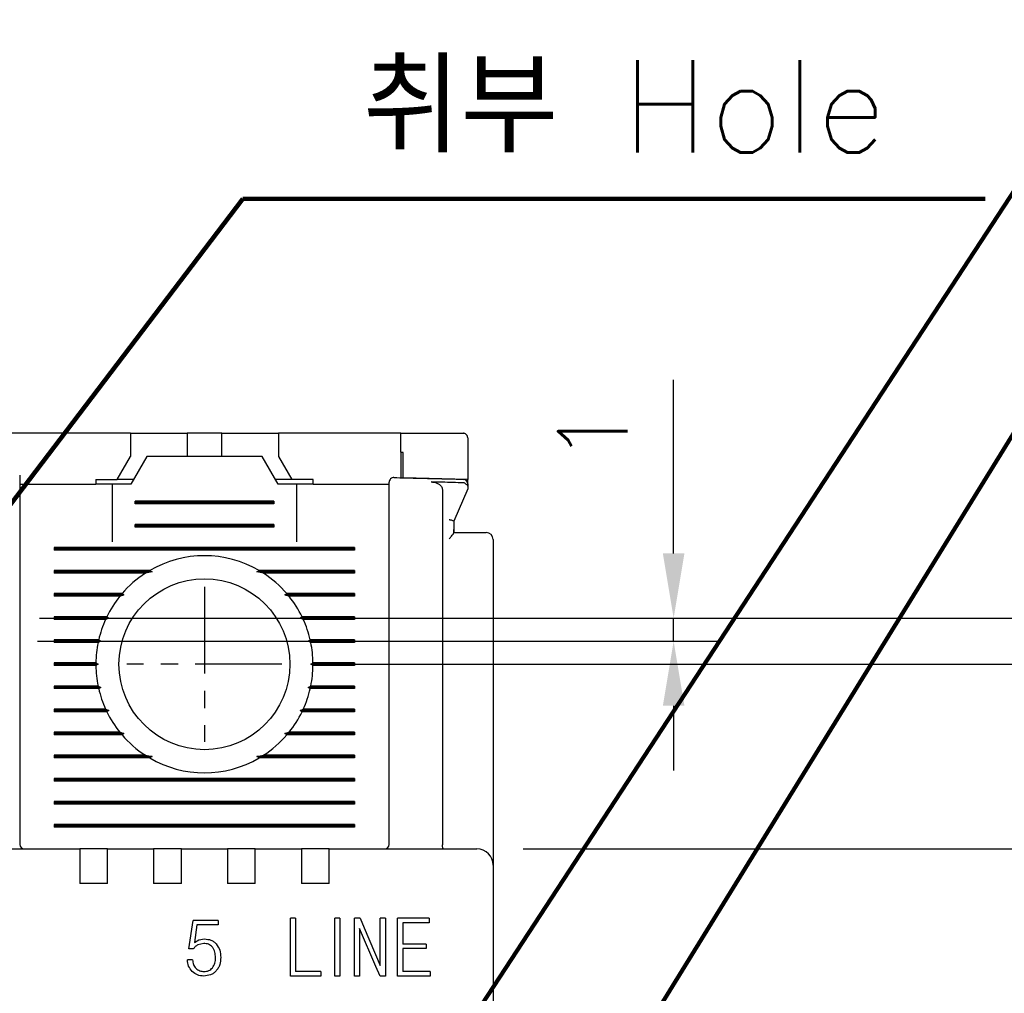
# Model space of a CAD drawing. Extents: x 2148 to 5118, y -907 to 1533.
# Tile 22 of 29: x 4525 to 4567, y 1369 to 1412. Entities that reach past the tile are written whole.
import ezdxf

# ---------------------------------------------------------------- set-up
doc = ezdxf.new("R2010")
doc.units = 0
doc.header["$LTSCALE"] = 3
doc.header["$MEASUREMENT"] = 0
doc.linetypes.add('CENTER', pattern=[2, 1.25, -0.25, 0.25, -0.25])
doc.layers.get('0').update_dxf_attribs({"linetype": 'CONTINUOUS'})
doc.layers.get('Defpoints').update_dxf_attribs({"linetype": 'CONTINUOUS'})
doc.layers.add('cen', color=1, linetype='CENTER')
doc.layers.add('di', color=3, linetype='CONTINUOUS')
doc.styles.add('KIM', font='ROMANS.shx', dxfattribs={"height": 5, "bigfont": 'GSG1.shx'})
doc.styles.get("Standard").update_dxf_attribs({"font": 'romans.shx', "height": 3, "bigfont": 'ghs.shx'})
doc.dimstyles.get("Standard").update_dxf_attribs({"dimtxt": 0.18, "dimasz": 0.18, "dimexe": 0.18, "dimexo": 0.0625, "dimgap": 0.09, "dimtad": 0, "dimtih": 1, "dimtoh": 1, "dimdec": 4, "dimzin": 0, "dimdsep": 46, "dimtxsty": 'Standard', "dimcen": 0.09, "dimadec": 0, "dimazin": 0, "dimtfac": 1, "dimtdec": 4, "dimtofl": 0, "dimtmove": 0, "dimatfit": 3, "dimfxl": 0, "dimtolj": 1, "dimtzin": 0, "dimarcsym": 0})
doc.dimstyles.new('STANDARD$0', dxfattribs={"dimtxt": 5, "dimasz": 5, "dimexe": 1, "dimexo": 2, "dimgap": 2, "dimtad": 1, "dimdec": 4, "dimzin": 12, "dimdsep": 46, "dimtxsty": 'KIM', "dimcen": -1, "dimdle": 0.1, "dimadec": 0, "dimazin": 0, "dimtfac": 1, "dimtdec": 4, "dimtmove": 0, "dimatfit": 3, "dimfxl": 0, "dimtolj": 1, "dimtzin": 0, "dimarcsym": 0})

# ---------------------------------------------------------------- blocks, each defined once
blk = doc.blocks.new('*D41')
at = {"layer": 'Defpoints', "color": 0}
for p in [(4535.888, 1383.607), (4535.888, 1303.607), (4582.374, 1303.607)]:
    blk.add_point(p, dxfattribs=at)
at = {"layer": 'di'}
for p, q in [((4537.888, 1383.607), (4584.374, 1383.607)), ((4582.374, 1380.807), (4582.374, 1306.407)), ((4537.888, 1303.607), (4584.374, 1303.607))]:
    blk.add_line(p, q, dxfattribs=at)
for points in [[(4581.907, 1380.807), (4582.84, 1380.807), (4582.374, 1383.607)], [(4581.907, 1306.407), (4582.84, 1306.407), (4582.374, 1303.607)]]:
    blk.add_solid(points, dxfattribs=at)
at = {"layer": 'di', "insert": (4578.874, 1343.607), "char_height": 3, "attachment_point": 5, "rotation": 90}
blk.add_mtext('\\A1;80', dxfattribs=at)
blk = doc.blocks.new('*D42')
at = {"layer": 'Defpoints', "color": 0}
for p in [(4544.411, 1375.607), (4544.411, 1311.607), (4572.374, 1311.607)]:
    blk.add_point(p, dxfattribs=at)
at = {"layer": 'di'}
for p, q in [((4546.411, 1375.607), (4574.374, 1375.607)), ((4572.374, 1372.807), (4572.374, 1314.407)), ((4546.411, 1311.607), (4574.374, 1311.607))]:
    blk.add_line(p, q, dxfattribs=at)
for points in [[(4571.907, 1372.807), (4572.84, 1372.807), (4572.374, 1375.607)], [(4571.907, 1314.407), (4572.84, 1314.407), (4572.374, 1311.607)]]:
    blk.add_solid(points, dxfattribs=at)
at = {"layer": 'di', "insert": (4568.874, 1343.607), "char_height": 3, "attachment_point": 5, "rotation": 90}
blk.add_mtext('\\A1;64', dxfattribs=at)
blk = doc.blocks.new('*D63')
at = {"layer": 'Defpoints', "color": 0}
for p in [(4523.466, 1385.607), (4523.388, 1301.607), (4592.822, 1301.607)]:
    blk.add_point(p, dxfattribs=at)
at = {"layer": 'di'}
for p, q in [((4525.466, 1385.607), (4594.822, 1385.607)), ((4592.822, 1382.807), (4592.822, 1304.407)), ((4525.388, 1301.607), (4594.822, 1301.607))]:
    blk.add_line(p, q, dxfattribs=at)
for points in [[(4592.356, 1382.807), (4593.289, 1382.807), (4592.822, 1385.607)], [(4592.356, 1304.407), (4593.289, 1304.407), (4592.822, 1301.607)]]:
    blk.add_solid(points, dxfattribs=at)
at = {"layer": 'di', "insert": (4589.322, 1343.607), "char_height": 3, "attachment_point": 5, "rotation": 90}
blk.add_mtext('\\A1;84', dxfattribs=at)
blk = doc.blocks.new('*D72')
at = {"layer": 'Defpoints', "color": 0}
for p in [(4523.466, 1385.607), (4523.388, 1384.607), (4552.925, 1384.607)]:
    blk.add_point(p, dxfattribs=at)
at = {"layer": 'di'}
for p, q in [((4552.925, 1388.407), (4552.925, 1395.922)), ((4525.466, 1385.607), (4554.925, 1385.607)), ((4552.925, 1384.607), (4552.925, 1385.607)), ((4525.388, 1384.607), (4554.925, 1384.607)), ((4552.925, 1381.807), (4552.925, 1379.007))]:
    blk.add_line(p, q, dxfattribs=at)
for points in [[(4552.458, 1388.407), (4553.392, 1388.407), (4552.925, 1385.607)], [(4552.458, 1381.807), (4553.392, 1381.807), (4552.925, 1384.607)]]:
    blk.add_solid(points, dxfattribs=at)
at = {"layer": 'di', "insert": (4549.425, 1393.565), "char_height": 3, "attachment_point": 5, "rotation": 90}
blk.add_mtext('\\A1;1', dxfattribs=at)

msp = doc.modelspace()

# ---------------------------------------------------------------- linework, layer by layer
for p, q in [((4529.411, 1393.607), (4524.111, 1393.607)), ((4529.411, 1393.607), (4529.411, 1392.607)), ((4529.411, 1393.607), (4531.361, 1393.607)), ((4531.361, 1393.607), (4531.861, 1393.607)), ((4531.861, 1393.607), (4531.861, 1392.607)), ((4533.361, 1393.607), (4531.861, 1393.607)), ((4533.361, 1392.607), (4533.361, 1393.607)), ((4533.361, 1393.607), (4533.861, 1393.607)), ((4533.861, 1393.607), (4535.811, 1393.607)), ((4535.811, 1393.607), (4535.811, 1392.607)), ((4541.111, 1393.607), (4535.811, 1393.607)), ((4541.111, 1392.784), (4541.111, 1393.607)), ((4544.011, 1393.407), (4544.011, 1391.607)), ((4541.111, 1392.784), (4541.111, 1391.684)), ((4541.211, 1391.681), (4541.211, 1392.781)), ((4528.834, 1391.607), (4529.411, 1392.607)), ((4530.111, 1392.607), (4529.419, 1391.407)), ((4535.111, 1392.607), (4530.111, 1392.607)), ((4535.804, 1391.407), (4535.111, 1392.607)), ((4535.811, 1392.607), (4536.389, 1391.607)), ((4527.911, 1391.607), (4527.911, 1391.407)), ((4527.911, 1391.607), (4528.834, 1391.607)), ((4529.534, 1391.607), (4528.834, 1391.607)), ((4536.389, 1391.607), (4535.689, 1391.607)), ((4537.311, 1391.607), (4536.389, 1391.607)), ((4537.311, 1391.407), (4537.311, 1391.607)), ((4544.011, 1391.607), (4541.211, 1391.681)), ((4544.011, 1391.464), (4544.011, 1391.607)), ((4524.611, 1391.407), (4527.911, 1391.407)), ((4528.611, 1391.407), (4527.911, 1391.407)), ((4528.611, 1391.407), (4528.611, 1388.907)), ((4529.419, 1391.407), (4528.611, 1391.407)), ((4536.611, 1391.407), (4535.804, 1391.407)), ((4537.311, 1391.407), (4536.611, 1391.407)), ((4536.611, 1388.907), (4536.611, 1391.407)), ((4537.311, 1391.407), (4540.611, 1391.407)), ((4542.911, 1391.169), (4542.911, 1375.793)), ((4544.011, 1391.207), (4543.411, 1389.807)), ((4524.611, 1390.919), (4524.611, 1375.807)), ((4529.611, 1390.55), (4529.611, 1390.665)), ((4535.611, 1390.665), (4529.611, 1390.665)), ((4535.611, 1390.665), (4535.611, 1390.55)), ((4535.611, 1390.607), (4529.611, 1390.607)), ((4535.611, 1390.55), (4529.611, 1390.55)), ((4540.611, 1375.807), (4540.611, 1390.609)), ((4543.411, 1389.808), (4543.411, 1389.441)), ((4543.411, 1389.807), (4543.411, 1389.808)), ((4529.611, 1389.55), (4529.611, 1389.665)), ((4535.611, 1389.665), (4529.611, 1389.665)), ((4535.611, 1389.607), (4529.611, 1389.607)), ((4535.611, 1389.55), (4529.611, 1389.55)), ((4535.611, 1389.665), (4535.611, 1389.55)), ((4543.411, 1389.441), (4543.411, 1389.293)), ((4543.411, 1389.293), (4543.41, 1389.293)), ((4543.411, 1389.307), (4544.411, 1389.307)), ((4545.111, 1389.007), (4545.111, 1375.735)), ((4526.111, 1388.665), (4526.111, 1388.55)), ((4539.111, 1388.665), (4526.111, 1388.665)), ((4539.111, 1388.607), (4526.111, 1388.607)), ((4539.111, 1388.55), (4526.111, 1388.55)), ((4539.111, 1388.665), (4539.111, 1388.55)), ((4530.24, 1387.665), (4526.111, 1387.665)), ((4526.111, 1387.665), (4526.111, 1387.55)), ((4530.24, 1387.665), (4530.34, 1387.607)), ((4534.883, 1387.607), (4534.983, 1387.665)), ((4539.111, 1387.665), (4534.983, 1387.665)), ((4539.111, 1387.665), (4539.111, 1387.55)), ((4530.34, 1387.607), (4526.111, 1387.607)), ((4530.052, 1387.55), (4526.111, 1387.55)), ((4530.34, 1387.607), (4530.052, 1387.55)), ((4539.111, 1387.607), (4534.883, 1387.607)), ((4535.17, 1387.55), (4534.883, 1387.607)), ((4539.111, 1387.55), (4535.17, 1387.55)), ((4529.042, 1386.665), (4526.111, 1386.665)), ((4526.111, 1386.665), (4526.111, 1386.55)), ((4529.124, 1386.607), (4526.111, 1386.607)), ((4528.946, 1386.55), (4526.111, 1386.55)), ((4530.211, 1386.407), (4530.212, 1386.424)), ((4535.011, 1386.424), (4535.011, 1386.407)), ((4539.111, 1386.607), (4536.098, 1386.607)), ((4539.111, 1386.665), (4536.181, 1386.665)), ((4539.111, 1386.55), (4536.276, 1386.55)), ((4539.111, 1386.665), (4539.111, 1386.55)), ((4528.386, 1385.665), (4526.111, 1385.665)), ((4526.111, 1385.665), (4526.111, 1385.55)), ((4528.469, 1385.607), (4526.111, 1385.607)), ((4528.331, 1385.55), (4526.111, 1385.55)), ((4539.111, 1385.607), (4536.754, 1385.607)), ((4539.111, 1385.665), (4536.837, 1385.665)), ((4539.111, 1385.55), (4536.891, 1385.55)), ((4539.111, 1385.665), (4539.111, 1385.55)), ((4528.032, 1384.665), (4526.111, 1384.665)), ((4526.111, 1384.665), (4526.111, 1384.55)), ((4528.032, 1384.665), (4528.121, 1384.607)), ((4537.101, 1384.607), (4537.191, 1384.665)), ((4539.111, 1384.665), (4537.191, 1384.665)), ((4539.111, 1384.665), (4539.111, 1384.55)), ((4528.121, 1384.607), (4526.111, 1384.607)), ((4528.007, 1384.55), (4526.111, 1384.55)), ((4528.121, 1384.607), (4528.007, 1384.55)), ((4537.216, 1384.55), (4537.101, 1384.607)), ((4539.111, 1384.607), (4537.101, 1384.607)), ((4539.111, 1384.55), (4537.216, 1384.55)), ((4527.912, 1383.665), (4526.111, 1383.665)), ((4526.111, 1383.665), (4526.111, 1383.55)), ((4528.011, 1383.607), (4526.111, 1383.607)), ((4527.912, 1383.55), (4526.111, 1383.55)), ((4527.912, 1383.665), (4528.011, 1383.607)), ((4528.011, 1383.607), (4527.912, 1383.55)), ((4537.211, 1383.607), (4537.311, 1383.665)), ((4537.311, 1383.55), (4537.211, 1383.607)), ((4539.111, 1383.607), (4537.211, 1383.607)), ((4539.111, 1383.665), (4537.311, 1383.665)), ((4539.111, 1383.55), (4537.311, 1383.55)), ((4539.111, 1383.665), (4539.111, 1383.55)), ((4528.007, 1382.665), (4526.111, 1382.665)), ((4526.111, 1382.665), (4526.111, 1382.55)), ((4528.121, 1382.607), (4526.111, 1382.607)), ((4528.032, 1382.55), (4526.111, 1382.55)), ((4528.007, 1382.665), (4528.121, 1382.607)), ((4528.121, 1382.607), (4528.032, 1382.55)), ((4537.101, 1382.607), (4537.216, 1382.665)), ((4539.111, 1382.607), (4537.101, 1382.607)), ((4537.191, 1382.55), (4537.101, 1382.607)), ((4539.111, 1382.55), (4537.191, 1382.55)), ((4539.111, 1382.665), (4537.216, 1382.665)), ((4539.111, 1382.665), (4539.111, 1382.55)), ((4528.331, 1381.665), (4526.111, 1381.665)), ((4526.111, 1381.665), (4526.111, 1381.55)), ((4528.469, 1381.607), (4526.111, 1381.607)), ((4528.386, 1381.55), (4526.111, 1381.55)), ((4539.111, 1381.607), (4536.754, 1381.607)), ((4539.111, 1381.55), (4536.837, 1381.55)), ((4539.111, 1381.665), (4536.891, 1381.665)), ((4539.111, 1381.665), (4539.111, 1381.55)), ((4528.946, 1380.665), (4526.111, 1380.665)), ((4526.111, 1380.665), (4526.111, 1380.55)), ((4529.124, 1380.607), (4526.111, 1380.607)), ((4529.042, 1380.55), (4526.111, 1380.55)), ((4530.211, 1380.792), (4530.211, 1380.807)), ((4535.011, 1380.807), (4535.012, 1380.792)), ((4539.111, 1380.607), (4536.098, 1380.607)), ((4539.111, 1380.55), (4536.181, 1380.55)), ((4539.111, 1380.665), (4536.276, 1380.665)), ((4539.111, 1380.665), (4539.111, 1380.55)), ((4530.052, 1379.665), (4526.111, 1379.665)), ((4526.111, 1379.665), (4526.111, 1379.55)), ((4530.34, 1379.607), (4526.111, 1379.607)), ((4530.24, 1379.55), (4526.111, 1379.55)), ((4530.052, 1379.665), (4530.34, 1379.607)), ((4530.34, 1379.607), (4530.24, 1379.55)), ((4534.883, 1379.607), (4535.17, 1379.665)), ((4534.983, 1379.55), (4534.883, 1379.607)), ((4539.111, 1379.607), (4534.883, 1379.607)), ((4539.111, 1379.55), (4534.983, 1379.55)), ((4539.111, 1379.665), (4535.17, 1379.665)), ((4539.111, 1379.665), (4539.111, 1379.55)), ((4526.111, 1378.665), (4526.111, 1378.55)), ((4539.111, 1378.665), (4526.111, 1378.665)), ((4539.111, 1378.607), (4526.111, 1378.607)), ((4539.111, 1378.55), (4526.111, 1378.55)), ((4539.111, 1378.665), (4539.111, 1378.55)), ((4526.111, 1377.665), (4526.111, 1377.55)), ((4539.111, 1377.665), (4526.111, 1377.665)), ((4539.111, 1377.607), (4526.111, 1377.607)), ((4539.111, 1377.55), (4526.111, 1377.55)), ((4539.111, 1377.665), (4539.111, 1377.55)), ((4526.111, 1376.665), (4526.111, 1376.55)), ((4539.111, 1376.665), (4526.111, 1376.665)), ((4539.111, 1376.607), (4526.111, 1376.607)), ((4539.111, 1376.665), (4539.111, 1376.55)), ((4539.111, 1376.55), (4526.111, 1376.55)), ((4542.911, 1375.793), (4542.911, 1375.791)), ((4545.111, 1375.735), (4545.111, 1374.907)), ((4513.011, 1375.607), (4527.211, 1375.607)), ((4527.211, 1375.607), (4527.211, 1374.916)), ((4528.411, 1375.607), (4527.211, 1375.607)), ((4528.411, 1375.607), (4530.411, 1375.607)), ((4528.411, 1374.916), (4528.411, 1375.607)), ((4530.411, 1375.607), (4530.411, 1374.916)), ((4531.611, 1375.607), (4530.411, 1375.607)), ((4531.611, 1375.607), (4533.611, 1375.607)), ((4531.611, 1374.916), (4531.611, 1375.607)), ((4533.611, 1375.607), (4533.611, 1374.916)), ((4534.811, 1375.607), (4533.611, 1375.607)), ((4534.811, 1375.607), (4536.811, 1375.607)), ((4534.811, 1374.916), (4534.811, 1375.607)), ((4536.811, 1375.607), (4536.811, 1374.916)), ((4538.011, 1375.607), (4536.811, 1375.607)), ((4538.011, 1375.607), (4544.411, 1375.607)), ((4538.011, 1374.916), (4538.011, 1375.607)), ((4527.211, 1374.916), (4527.211, 1374.107)), ((4528.411, 1374.107), (4528.411, 1374.916)), ((4530.411, 1374.916), (4530.411, 1374.107)), ((4531.611, 1374.107), (4531.611, 1374.916)), ((4533.611, 1374.916), (4533.611, 1374.107)), ((4534.811, 1374.107), (4534.811, 1374.916)), ((4536.811, 1374.916), (4536.811, 1374.107)), ((4538.011, 1374.107), (4538.011, 1374.916)), ((4545.111, 1374.907), (4545.111, 1312.307)), ((4528.411, 1374.107), (4527.211, 1374.107)), ((4531.611, 1374.107), (4530.411, 1374.107)), ((4534.811, 1374.107), (4533.611, 1374.107)), ((4538.011, 1374.107), (4536.811, 1374.107)), ((4531.936, 1371.278), (4532.128, 1372.511)), ((4533.205, 1372.511), (4532.128, 1372.511)), ((4532.288, 1372.319), (4532.174, 1371.551)), ((4533.205, 1372.319), (4532.288, 1372.319)), ((4533.205, 1372.511), (4533.205, 1372.319)), ((4536.336, 1370.107), (4536.336, 1372.607)), ((4536.56, 1372.607), (4536.336, 1372.607)), ((4536.56, 1372.607), (4536.56, 1370.3)), ((4538.249, 1370.107), (4538.249, 1372.607)), ((4538.473, 1372.607), (4538.249, 1372.607)), ((4538.473, 1372.607), (4538.473, 1370.107)), ((4539.104, 1370.107), (4539.104, 1372.607)), ((4539.348, 1372.607), (4539.104, 1372.607)), ((4539.348, 1372.607), (4539.52, 1372.19)), ((4540.225, 1370.556), (4540.225, 1372.607)), ((4540.45, 1372.607), (4540.225, 1372.607)), ((4540.45, 1372.607), (4540.45, 1370.107)), ((4542.335, 1372.607), (4540.972, 1372.607)), ((4540.972, 1370.107), (4540.972, 1372.607)), ((4542.335, 1372.415), (4541.196, 1372.415)), ((4541.196, 1372.415), (4541.196, 1371.486)), ((4542.335, 1372.607), (4542.335, 1372.415)), ((4540.033, 1370.525), (4539.328, 1372.159)), ((4539.328, 1372.159), (4539.328, 1370.107)), ((4539.52, 1372.19), (4540.225, 1370.556)), ((4532.174, 1371.551), (4532.372, 1371.669)), ((4532.578, 1371.518), (4532.324, 1371.457)), ((4532.372, 1371.669), (4532.612, 1371.71)), ((4542.214, 1371.486), (4541.196, 1371.486)), ((4542.214, 1371.486), (4542.214, 1371.293)), ((4532.128, 1371.278), (4531.936, 1371.278)), ((4542.214, 1371.293), (4541.196, 1371.293)), ((4541.196, 1371.293), (4541.196, 1370.3)), ((4532.096, 1370.807), (4531.872, 1370.807)), ((4537.652, 1370.3), (4536.56, 1370.3)), ((4537.652, 1370.3), (4537.652, 1370.107)), ((4540.221, 1370.107), (4540.033, 1370.525)), ((4542.379, 1370.3), (4541.196, 1370.3)), ((4542.379, 1370.3), (4542.379, 1370.107)), ((4537.652, 1370.107), (4536.336, 1370.107)), ((4538.473, 1370.107), (4538.249, 1370.107)), ((4539.328, 1370.107), (4539.104, 1370.107)), ((4540.45, 1370.107), (4540.221, 1370.107)), ((4542.379, 1370.107), (4540.972, 1370.107))]:
    msp.add_line(p, q)
at = {"flags": 128}
for points in [[(4541.211, 1392.781), (4541.199, 1392.781), (4541.186, 1392.782), (4541.174, 1392.782), (4541.161, 1392.782), (4541.149, 1392.783), (4541.136, 1392.783), (4541.124, 1392.783), (4541.111, 1392.784)], [(4529.042, 1386.665), (4529.084, 1386.635), (4529.124, 1386.607)], [(4536.098, 1386.607), (4536.138, 1386.635), (4536.181, 1386.665)], [(4528.386, 1385.665), (4528.452, 1385.619), (4528.469, 1385.607)], [(4536.837, 1381.55), (4536.771, 1381.596), (4536.754, 1381.607)], [(4529.124, 1380.607), (4529.084, 1380.579), (4529.042, 1380.55)], [(4536.181, 1380.55), (4536.138, 1380.579), (4536.098, 1380.607)]]:
    msp.add_lwpolyline(points, dxfattribs=at)
msp.add_circle((4532.611, 1383.607), 3.7)
for centre, radius, start, end in [((4540.811, 1391.491), 0.2, 88.5642, 180), ((4543.811, 1391.413), 0.2, 0, 88.4345), ((4544.811, 1389.007), 0.3, 0, 90), ((4532.611, 1383.607), 4.7, 59.6946, 120.3054), ((4532.611, 1383.607), 4.7, 122.9885, 139.4145), ((4532.611, 1383.607), 4.7, 40.5855, 57.0115), ((4532.611, 1383.607), 4.7, 141.2434, 154.0354), ((4532.611, 1383.607), 4.7, 25.9646, 38.7566), ((4532.611, 1383.607), 4.7, 155.591, 166.9942), ((4532.611, 1383.607), 4.7, 13.0058, 24.409), ((4532.611, 1383.607), 4.7, 168.4349, 179.2962), ((4532.611, 1383.607), 4.7, 0.7038, 11.5651), ((4532.611, 1383.607), 4.7, 180.7038, 191.5651), ((4532.611, 1383.607), 4.7, 348.4349, 359.2962), ((4532.611, 1383.607), 4.7, 193.0058, 204.409), ((4532.611, 1383.607), 4.7, 335.591, 346.9942), ((4532.611, 1383.607), 4.7, 205.9646, 218.7566), ((4532.611, 1383.607), 4.7, 321.2434, 334.0354), ((4532.611, 1383.607), 4.7, 220.5855, 237.0115), ((4532.611, 1383.607), 4.7, 302.9885, 319.4145), ((4532.611, 1383.607), 4.7, 239.6946, 300.3054), ((4524.811, 1375.807), 0.2, 180, 270), ((4540.411, 1375.807), 0.2, 270, 0), ((4544.411, 1374.907), 0.7, 0, 90)]:
    msp.add_arc(centre, radius, start, end)
for points, knots in [([(4541.111, 1393.607), (4541.828, 1393.607), (4542.728, 1393.607), (4543.628, 1393.607), (4543.811, 1393.607)], [0, 0, 0, 0, 0.796383, 1, 1, 1, 1]), ([(4544.011, 1393.407), (4544.004, 1393.453), (4543.996, 1393.509), (4543.932, 1393.569), (4543.897, 1393.59), (4543.858, 1393.603), (4543.83, 1393.607), (4543.814, 1393.607), (4543.811, 1393.607)], [0, 0, 0, 0, 0.58431, 0.710576, 0.837529, 0.909445, 0.982025, 1, 1, 1, 1]), ([(4524.611, 1391.801), (4524.611, 1391.8), (4524.611, 1391.795), (4524.611, 1391.722), (4524.611, 1391.527), (4524.611, 1391.25), (4524.611, 1391.03), (4524.611, 1390.919)], [0, 0, 0, 0, 0.070956, 0.303199, 0.535461, 0.76773, 1, 1, 1, 1]), ([(4540.611, 1390.609), (4540.611, 1390.643), (4540.611, 1390.788), (4540.611, 1391.032), (4540.611, 1391.286), (4540.611, 1391.458), (4540.611, 1391.48), (4540.611, 1391.491)], [0, 0, 0, 0, 0.0717038, 0.3038527, 0.5359293, 0.7679639, 1, 1, 1, 1]), ([(4540.816, 1391.691), (4540.988, 1391.687), (4541.988, 1391.662), (4542.988, 1391.635), (4543.817, 1391.613)], [0, 0, 0, 0, 0.171722, 1, 1, 1, 1]), ([(4542.428, 1391.501), (4542.513, 1391.492), (4542.643, 1391.478), (4542.79, 1391.398), (4542.868, 1391.319), (4542.906, 1391.24), (4542.91, 1391.19), (4542.911, 1391.169)], [0, 0, 0, 0, 0.392749, 0.600225, 0.767411, 0.901701, 1, 1, 1, 1]), ([(4543.816, 1391.464), (4543.514, 1391.472), (4543.052, 1391.484), (4542.589, 1391.497), (4542.428, 1391.501)], [0, 0, 0, 0, 0.6516242, 1, 1, 1, 1]), ([(4543.886, 1391.446), (4543.868, 1391.453), (4543.845, 1391.462), (4543.821, 1391.463), (4543.816, 1391.464)], [0, 0, 0, 0, 0.777413, 1, 1, 1, 1]), ([(4543.886, 1391.446), (4543.898, 1391.44), (4543.929, 1391.423), (4543.971, 1391.386), (4544.005, 1391.337), (4544.009, 1391.3), (4544.011, 1391.281)], [0, 0, 0, 0, 0.167985, 0.443984, 0.72178, 1, 1, 1, 1]), ([(4544.011, 1391.413), (4544.011, 1391.403), (4544.011, 1391.388), (4544.011, 1391.309), (4544.011, 1391.281)], [0, 0, 0, 0, 0.648733, 1, 1, 1, 1]), ([(4544.011, 1391.281), (4544.011, 1391.268), (4544.011, 1391.242), (4544.011, 1391.216), (4544.011, 1391.208), (4544.011, 1391.208), (4544.011, 1391.207)], [0, 0, 0, 0, 0.356715, 0.717462, 0.93168, 1, 1, 1, 1]), ([(4543.211, 1389.872), (4543.213, 1389.871), (4543.229, 1389.868), (4543.267, 1389.86), (4543.322, 1389.846), (4543.371, 1389.831), (4543.405, 1389.817), (4543.409, 1389.811), (4543.411, 1389.808)], [0, 0, 0, 0, 0.014303, 0.155266, 0.370407, 0.581498, 0.790716, 1, 1, 1, 1]), ([(4543.41, 1389.293), (4543.411, 1389.342), (4543.411, 1389.391), (4543.411, 1389.439), (4543.411, 1389.441)], [0, 0, 0, 0, 0.973007, 1, 1, 1, 1]), ([(4543.211, 1389.042), (4543.212, 1389.042), (4543.243, 1389.08), (4543.3, 1389.148), (4543.365, 1389.227), (4543.4, 1389.273), (4543.408, 1389.288), (4543.41, 1389.293)], [0, 0, 0, 0, 0.008619, 0.366636, 0.667244, 0.8834, 1, 1, 1, 1]), ([(4544.411, 1389.307), (4544.456, 1389.307), (4544.546, 1389.307), (4544.665, 1389.307), (4544.755, 1389.307), (4544.804, 1389.307), (4544.809, 1389.307), (4544.811, 1389.307)], [0, 0, 0, 0, 0.212955, 0.425889, 0.639443, 0.854314, 1, 1, 1, 1]), ([(4529.124, 1386.607), (4529.107, 1386.602), (4529.047, 1386.583), (4528.988, 1386.563), (4528.946, 1386.55)], [0, 0, 0, 0, 0.296332, 1, 1, 1, 1]), ([(4536.276, 1386.55), (4536.235, 1386.563), (4536.176, 1386.583), (4536.116, 1386.602), (4536.098, 1386.607)], [0, 0, 0, 0, 0.7036676, 1, 1, 1, 1]), ([(4528.469, 1385.607), (4528.465, 1385.606), (4528.419, 1385.587), (4528.374, 1385.568), (4528.331, 1385.55)], [0, 0, 0, 0, 0.076336, 1, 1, 1, 1]), ([(4536.754, 1385.607), (4536.759, 1385.611), (4536.787, 1385.631), (4536.815, 1385.65), (4536.837, 1385.665)], [0, 0, 0, 0, 0.205241, 1, 1, 1, 1]), ([(4536.891, 1385.55), (4536.849, 1385.568), (4536.803, 1385.587), (4536.757, 1385.606), (4536.754, 1385.607)], [0, 0, 0, 0, 0.923664, 1, 1, 1, 1]), ([(4528.331, 1381.665), (4528.374, 1381.647), (4528.419, 1381.628), (4528.465, 1381.609), (4528.469, 1381.607)], [0, 0, 0, 0, 0.922331, 1, 1, 1, 1]), ([(4528.469, 1381.607), (4528.463, 1381.603), (4528.435, 1381.584), (4528.408, 1381.565), (4528.386, 1381.55)], [0, 0, 0, 0, 0.206513, 1, 1, 1, 1]), ([(4536.754, 1381.607), (4536.757, 1381.609), (4536.803, 1381.628), (4536.849, 1381.647), (4536.891, 1381.665)], [0, 0, 0, 0, 0.077669, 1, 1, 1, 1]), ([(4528.946, 1380.665), (4528.988, 1380.652), (4529.047, 1380.632), (4529.106, 1380.613), (4529.124, 1380.607)], [0, 0, 0, 0, 0.702611, 1, 1, 1, 1]), ([(4536.098, 1380.607), (4536.116, 1380.613), (4536.176, 1380.632), (4536.235, 1380.652), (4536.276, 1380.665)], [0, 0, 0, 0, 0.297389, 1, 1, 1, 1]), ([(4542.965, 1375.607), (4542.965, 1375.607), (4542.962, 1375.608), (4542.953, 1375.611), (4542.939, 1375.629), (4542.925, 1375.67), (4542.914, 1375.726), (4542.912, 1375.77), (4542.911, 1375.791)], [0, 0, 0, 0, 0.013213, 0.11534, 0.344004, 0.565228, 0.782542, 1, 1, 1, 1]), ([(4532.324, 1371.457), (4532.285, 1371.433), (4532.209, 1371.386), (4532.155, 1371.314), (4532.128, 1371.278)], [0, 0, 0, 0, 0.501195, 1, 1, 1, 1]), ([(4532.956, 1371.354), (4532.931, 1371.38), (4532.882, 1371.431), (4532.757, 1371.503), (4532.649, 1371.512), (4532.578, 1371.518)], [0, 0, 0, 0, 0.250607, 0.49999, 1, 1, 1, 1]), ([(4532.612, 1371.71), (4532.709, 1371.702), (4532.853, 1371.69), (4533.023, 1371.596), (4533.091, 1371.528), (4533.125, 1371.495)], [0, 0, 0, 0, 0.499689, 0.749208, 1, 1, 1, 1]), ([(4533.125, 1371.495), (4533.183, 1371.407), (4533.3, 1371.23), (4533.309, 1371.019), (4533.314, 1370.912)], [0, 0, 0, 0, 0.4961539, 1, 1, 1, 1]), ([(4533.09, 1370.902), (4533.085, 1370.983), (4533.078, 1371.103), (4533.026, 1371.257), (4532.979, 1371.322), (4532.956, 1371.354)], [0, 0, 0, 0, 0.501016, 0.750433, 1, 1, 1, 1]), ([(4532.084, 1370.303), (4532.023, 1370.376), (4531.902, 1370.523), (4531.882, 1370.712), (4531.872, 1370.807)], [0, 0, 0, 0, 0.499277, 1, 1, 1, 1]), ([(4532.096, 1370.807), (4532.103, 1370.738), (4532.116, 1370.6), (4532.203, 1370.492), (4532.246, 1370.438)], [0, 0, 0, 0, 0.500579, 1, 1, 1, 1]), ([(4532.957, 1370.463), (4532.998, 1370.53), (4533.081, 1370.665), (4533.087, 1370.823), (4533.09, 1370.902)], [0, 0, 0, 0, 0.4970383, 1, 1, 1, 1]), ([(4533.314, 1370.912), (4533.307, 1370.806), (4533.296, 1370.647), (4533.215, 1370.45), (4533.148, 1370.367), (4533.115, 1370.326)], [0, 0, 0, 0, 0.500581, 0.749968, 1, 1, 1, 1]), ([(4532.579, 1370.107), (4532.486, 1370.114), (4532.301, 1370.128), (4532.156, 1370.245), (4532.084, 1370.303)], [0, 0, 0, 0, 0.500709, 1, 1, 1, 1]), ([(4532.246, 1370.438), (4532.297, 1370.397), (4532.4, 1370.315), (4532.531, 1370.305), (4532.596, 1370.3)], [0, 0, 0, 0, 0.499848, 1, 1, 1, 1]), ([(4533.115, 1370.326), (4533.079, 1370.292), (4533.007, 1370.222), (4532.829, 1370.128), (4532.679, 1370.116), (4532.579, 1370.107)], [0, 0, 0, 0, 0.251162, 0.501242, 1, 1, 1, 1]), ([(4532.596, 1370.3), (4532.665, 1370.306), (4532.769, 1370.316), (4532.888, 1370.387), (4532.934, 1370.438), (4532.957, 1370.463)], [0, 0, 0, 0, 0.5004333, 0.7497271, 1, 1, 1, 1])]:
    msp.add_open_spline(points, degree=3, knots=knots)
at = {"layer": 'cen'}
for p, q in [((4532.611, 1386.962), (4532.611, 1380.253)), ((4535.966, 1383.607), (4529.256, 1383.607))]:
    msp.add_line(p, q, dxfattribs=at)

# ---------------------------------------------------------------- texts
at = {"layer": 'di', "insert": (4539.469, 1405.761), "char_height": 4, "attachment_point": 7}
msp.add_mtext('취부 Hole', dxfattribs=at)

# ---------------------------------------------------------------- dimensions: what is measured, and where the dimension line sits
at = {"layer": 'di'}
for base, p1, p2, override, picture, middle in [((4552.925, 1384.607), (4523.466, 1385.607), (4523.388, 1384.607), {"dimtxt": 3, "dimasz": 2.8, "dimexe": 2, "dimdec": 2, "dimzin": 8, "dimtxsty": 'Standard', "dimcen": 0, "dimclrd": 256, "dimclre": 256, "dimclrt": 256, "dimadec": 2, "dimazin": 2, "dimtfac": 0.6, "dimtdec": 2, "dimtzin": 8, "dimlwd": 65535, "dimlwe": 65535, "dimarcsym": 1}, '*D72', (4552.925, 1393.565)), ((4592.822, 1301.607), (4523.466, 1385.607), (4523.388, 1301.607), {"dimtxt": 3, "dimasz": 2.8, "dimexe": 2, "dimdec": 2, "dimzin": 8, "dimtxsty": 'Standard', "dimcen": 0, "dimclrd": 256, "dimclre": 256, "dimclrt": 256, "dimadec": 2, "dimazin": 2, "dimtfac": 0.6, "dimtdec": 2, "dimtmove": 0, "dimtzin": 8, "dimlwd": 65535, "dimlwe": 65535, "dimarcsym": 1}, '*D63', (4592.822, 1343.607)), ((4582.374, 1303.607), (4535.888, 1383.607), (4535.888, 1303.607), {"dimtxt": 3, "dimasz": 2.8, "dimexe": 2, "dimdec": 2, "dimzin": 8, "dimtxsty": 'Standard', "dimcen": 0, "dimclrd": 256, "dimclre": 256, "dimclrt": 256, "dimadec": 2, "dimazin": 2, "dimtfac": 0.6, "dimtdec": 2, "dimtmove": 0, "dimtzin": 8, "dimlwd": 65535, "dimlwe": 65535, "dimarcsym": 1}, '*D41', (4582.374, 1343.607)), ((4572.374, 1311.607), (4544.411, 1375.607), (4544.411, 1311.607), {"dimtxt": 3, "dimasz": 2.8, "dimexe": 2, "dimdec": 2, "dimzin": 8, "dimtxsty": 'Standard', "dimcen": 0, "dimclrd": 256, "dimclre": 256, "dimclrt": 256, "dimadec": 2, "dimazin": 2, "dimtfac": 0.6, "dimtdec": 2, "dimtmove": 0, "dimtzin": 8, "dimlwd": 65535, "dimlwe": 65535, "dimarcsym": 1}, '*D42', (4572.374, 1343.607))]:
    dim = msp.add_linear_dim(base=base, p1=p1, p2=p2, angle=270, dimstyle='STANDARD$0', override=override, dxfattribs=at)
    dim.commit()
    dim.dimension.update_dxf_attribs({"geometry": picture, "text_midpoint": middle, "dimtype": 160})

# ---------------------------------------------------------------- leaders
at = {"layer": 'di', "annotation_type": 0, "has_hookline": 1, "hookline_direction": 0}
for points, text_width in [([(4530.111, 1346.707), (4569.355, 1406.695), (4572.555, 1406.695)], 41.244), ([(4520.111, 1385.146), (4534.269, 1403.761), (4537.469, 1403.761)], 26.946), ([(4538.711, 1346.707), (4568.141, 1394.42), (4571.341, 1394.42)], 45.067)]:
    msp.add_leader(points, dimstyle='Standard', override={"dimtxt": 4, "dimasz": 3.2, "dimexe": 2, "dimexo": 2, "dimgap": 2, "dimtad": 1, "dimtih": 0, "dimtoh": 0, "dimdec": 2, "dimzin": 8, "dimcen": 0, "dimclrd": 256, "dimclre": 256, "dimclrt": 256, "dimadec": 2, "dimazin": 2, "dimtfac": 0.6, "dimtdec": 2, "dimtofl": 1, "dimtzin": 8, "dimlwd": 65535, "dimlwe": 65535, "dimarcsym": 1}, dxfattribs=dict(at, text_width=text_width))

doc.saveas('drawing.dxf')
